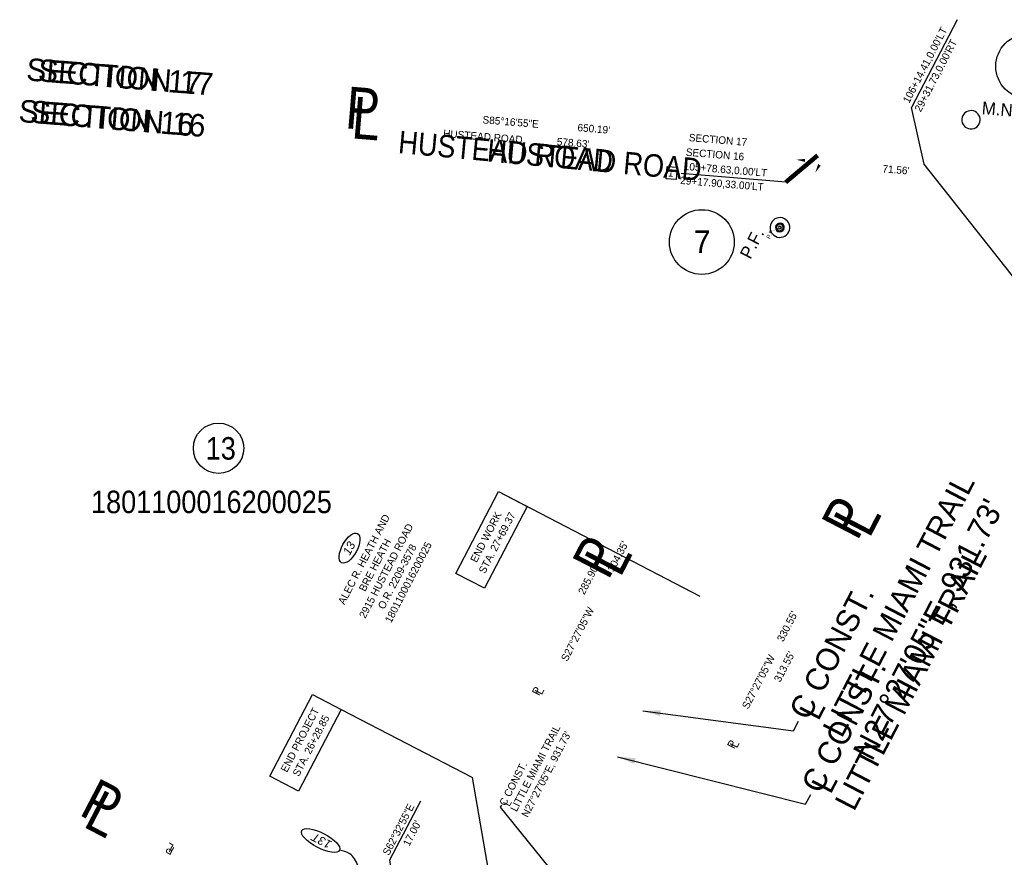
# Model space of a CAD drawing. Header units: feet. Extents: x 1577529 to 1584375, y 671861 to 674419.
# Tile 9 of 12: x 1583210 to 1583539, y 672878 to 673157. Entities that reach past the tile are written whole.
import ezdxf
from ezdxf.enums import TextEntityAlignment as Align

# ---------------------------------------------------------------- set-up
doc = ezdxf.new("R2010")
doc.units = ezdxf.units.FT
doc.header["$MEASUREMENT"] = 0
for name, color, linetype in [('RW_P_Text-Boundary', 20, 'Continuous'), ('RW_P_Text-Parcel', 140, 'Continuous'), ('RW_X_Text-CLplat', 30, 'Continuous'), ('RW_X_Text-PropMap', 10, 'Continuous')]:
    doc.layers.add(name, color=color, linetype=linetype)
doc.styles.add('Slanted-Normal', font='font31.shx', dxfattribs={"height": 0.1})
doc.styles.get("Standard").update_dxf_attribs({"font": 'font31.shx'})
doc.styles.add('Style-font31', font='font31.shx')
doc.styles.add('Text - CenterTop 0.14 Italic', font='ariali.ttf', dxfattribs={"height": 0.14})
doc.dimstyles.new('COEC', dxfattribs={"dimscale": 13.9, "dimtxt": 0.18, "dimasz": 0.18, "dimexe": 0.18, "dimexo": 0.0625, "dimgap": 0.09, "dimtad": 1, "dimzin": 0, "dimdsep": 46, "dimtxsty": 'Standard', "dimcen": 0.09, "dimclrd": 256, "dimclre": 256, "dimclrt": 256, "dimaunit": 1, "dimadec": 4, "dimazin": 0, "dimtfac": 1, "dimtofl": 0, "dimtmove": 0, "dimatfit": 3, "dimfxl": 1, "dimtolj": 1, "dimtzin": 0, "dimlwd": -1, "dimlwe": -1, "dimarcsym": 0})

msp = doc.modelspace()

# ---------------------------------------------------------------- linework, layer by layer
at = {"layer": 'RW_P_Text-Boundary'}
for points in [[(1583469.44, 673110.47, 0, 0.989, 0), (1583472.4, 673110.26, 0, 0, 0.2615), (1583474.58, 673111.29, 0, 0, -0.949202)], [(1583475.82, 673106.15, 0, 0.989, 0), (1583477.21, 673108.78, 0, 0, 0.2615), (1583477.16, 673111.19, 0, 0, -0.949202)]]:
    msp.add_lwpolyline(points, format="xyseb", dxfattribs=at)
msp.add_lwpolyline([(1583426.39, 673108.23), (1583429.77, 673107.95), (1583429.44, 673103.85), (1583426.05, 673104.13)], close=True, dxfattribs=at)
at = {"layer": 'RW_P_Text-Parcel'}
for p, q in [((1583523.16, 673157.18), (1583507.93, 673127.86)), ((1583512.18, 673108.96), (1583507.93, 673127.86)), ((1583465.97, 673103), (1583431.06, 673105.88)), ((1583372.55, 672840.19), (1583361.52, 672904.39, 1021.52))]:
    msp.add_line(p, q, dxfattribs=at)
at = {"layer": 'RW_P_Text-Parcel', "elevation": 1021.52}
for points in [[(1583355.98, 672972.5), (1583370.15, 672999.78), (1583379.7, 672994.82), (1583365.53, 672967.54)], [(1583293.94, 672904.85), (1583308.12, 672932.13), (1583317.67, 672927.17), (1583303.49, 672899.89)]]:
    msp.add_lwpolyline(points, close=True, dxfattribs=at)
for points in [[(1583370.15, 672999.78), (1583437.33, 672964.88)], [(1583317.67, 672927.17), (1583361.52, 672904.39)]]:
    msp.add_lwpolyline(points, dxfattribs=at)
at = {"layer": 'RW_P_Text-Parcel'}
for radius in [1.1, 0.485]:
    msp.add_arc((1583464.01, 673087.87, 1017.78), radius, 266.534, 265.534, dxfattribs=at)
for centre, major_axis, ratio in [((1583320.51, 672980.95), (2.66, 4.88), 0.4567), ((1583310.85, 672883.43), (-6.31, 3.28), 0.357479)]:
    msp.add_ellipse(centre, major_axis=major_axis, ratio=ratio, dxfattribs=at)
msp.add_open_spline([(1583332.71, 672857.71), (1583331.87, 672858.04), (1583329.74, 672858.88), (1583326.63, 672860.99), (1583324.67, 672865.08), (1583324.29, 672869.9), (1583323.75, 672874.89), (1583321.13, 672879.21), (1583318.38, 672879.91), (1583317.15, 672880.15)], degree=3, knots=[0, 0, 0, 0, 1.348161, 3.438574, 5.447531, 7.904217, 10.646958, 12.998967, 14.815509, 14.815509, 14.815509, 14.815509], dxfattribs=at)
at = {"layer": 'RW_X_Text-CLplat'}
msp.add_line((1583544.93, 673067.51), (1583512.18, 673108.96), dxfattribs=at)
for centre in [(1583546.82, 673141.64, 1024.05), (1583437.98, 673083.02, 1009.4)]:
    msp.add_circle(centre, 10.8, dxfattribs=at)
for centre, radius in [((1583527.75, 673123.79, 1023.22), 3.06), ((1583464.01, 673087.87, 1017.78), 3.3), ((1583464.01, 673087.87, 1017.78), 1.46)]:
    msp.add_arc(centre, radius, 266.534, 265.534, dxfattribs=at)
at = {"layer": 'RW_X_Text-PropMap'}
msp.add_circle((1583276.79, 673014.26), 8.4, dxfattribs=at)

# ---------------------------------------------------------------- texts
at = {"layer": 'RW_P_Text-Boundary', "style": 'Slanted-Normal'}
for s, rotation, p in [('S85°16\'55"E              650.19\'', 355.2819, (1583364.76, 673122.63)), ("578.63'", 355.2819, (1583389.53, 673115.31)), ("71.56'", 355.2819, (1583498.13, 673106.27)), ('S27°27\'05"W               304.35\'', 62.5486, (1583393.09, 672942.93)), ("285.90'", 62.5486, (1583398.79, 672965.19)), ('S27°27\'05"W      330.55\'', 62.5486, (1583453.44, 672927.03)), ("313.55'", 62.5486, (1583464.11, 672936.01)), ('S62°32\'55"E', 62.5486, (1583333.58, 672878.19)), ("17.00'", 62.5486, (1583340.38, 672881.27))]:
    msp.add_text(s, height=2.5, rotation=rotation, dxfattribs=at).set_placement(p)
msp.add_text('1', height=2.5, rotation=355.2817, dxfattribs=at).set_placement((1583427.53, 673104.84), align=Align.CENTER)
at = {"layer": 'RW_P_Text-Parcel'}
for s, height, rotation, style, p in [("106+14.41,0.00'LT", 2.5, 62.5485, 'Slanted-Normal', (1583507.11, 673129.1)), ("29+31.73,0.00'RT", 2.5, 62.5485, 'Slanted-Normal', (1583510.99, 673126.21)), ('HUSTEAD ROAD', 2.5, 355.2819, 'Slanted-Normal', (1583351.63, 673118.05)), ('SECTION 17', 2.5, 355.2819, 'Slanted-Normal', (1583433.56, 673116.69)), ('SECTION 16', 2.5, 355.2819, 'Slanted-Normal', (1583432.55, 673111.83)), ("105+78.63,0.00'LT", 2.5, 355.2819, 'Slanted-Normal', (1583431.88, 673107.11)), ("29+17.90,33.00'LT", 2.5, 355.2819, 'Slanted-Normal', (1583430.71, 673102.42)), ('P', 2.8, 63.3752, 'Style-font31', (1583383.68, 672931.57)), ('L', 2.8, 63.3752, 'Style-font31', (1583384.61, 672931.81)), ('P', 2.8, 63.3752, 'Style-font31', (1583448.79, 672913.8)), ('L', 2.8, 63.3752, 'Style-font31', (1583449.71, 672914.04)), ('L', 2.5, 62.5486, 'Style-font31', (1583373.83, 672894.58)), ('L', 2.8, 152.1681, 'Style-font31', (1583262.08, 672881.86)), ('P', 2.8, 152.1681, 'Style-font31', (1583262.29, 672880.94))]:
    msp.add_text(s, height=height, rotation=rotation, dxfattribs=dict(at, style=style)).set_placement(p)
msp.add_text('P.F.', height=1.4, rotation=62.5485, dxfattribs=at).set_placement((1583460.64, 673083.91, 1017.78))
at = {"layer": 'RW_P_Text-Parcel', "style": 'Text - CenterTop 0.14 Italic'}
for s, rotation, p in [('13', 62.1831, (1583321.56, 672980.24)), ('13T', 152.5486, (1583311.81, 672884.54))]:
    msp.add_text(s, height=2.8, rotation=rotation, dxfattribs=at).set_placement(p, align=Align.CENTER)
at = {"layer": 'RW_P_Text-Parcel', "insert": (1583324.18, 672977.79), "char_height": 2.5, "attachment_point": 2, "rotation": 62.5487, "style": 'Style-font31'}
msp.add_mtext_dynamic_manual_height_columns('\\pxqc;ALEC R. HEATH AND\\PBRE HEATH\\P2915 HUSTEAD ROAD\\PO.R. 2209-3578\\P1801100016200025', width=164.4996, gutter_width=50, heights=[27.31], dxfattribs=at)
at = {"layer": 'RW_P_Text-Parcel', "char_height": 2.5}
for s, insert, width, attachment_point, rotation, style in [('END WORK\\PSTA. 27+69.37', (1583367.84, 672983.66, 1021.52), 38.6458, 5, 62.5485, 'Slanted-Normal'), ('END PROJECT\\PSTA. 26+28.85', (1583305.8, 672916.01, 1021.52), 38.6458, 5, 62.5485, 'Slanted-Normal'), ('C CONST.\\PLITTLE MIAMI TRAIL\\PN27%%D27\'05"E, 931.73\'', (1583370.28, 672895.89), 257.9085, 1, 62.5486, 'Style-font31')]:
    msp.add_mtext(s, dxfattribs=dict(at, insert=insert, width=width, attachment_point=attachment_point, rotation=rotation, style=style))
at = {"layer": 'RW_X_Text-CLplat', "style": 'Style-font31'}
for s, height, rotation, p in [('SECTION 17', 7.5, 355.2819, (1583212.47, 673136.96)), ('SECTION 16', 7.5, 355.2819, (1583209.91, 673123.12)), ('N27°27\'05"E, 931.73\'', 7.56, 62.5486, (1583494.76, 672909.64)), ('L', 7.56, 62.5486, (1583476.84, 672923.05))]:
    msp.add_text(s, height=height, rotation=rotation, dxfattribs=at).set_placement(p)
at = {"layer": 'RW_X_Text-CLplat'}
for s, rotation, p in [('M.N.F.', 355.2819, (1583531.22, 673125.7, 1023.22)), ('P.F.', 62.5485, (1583454.2, 673077, 1017.78))]:
    msp.add_text(s, height=4.2, rotation=rotation, dxfattribs=at).set_placement(p)
at = {"layer": 'RW_X_Text-CLplat', "style": 'Style-font31', "width": 0.9}
msp.add_text('HUSTEAD ROAD', height=7.5, rotation=354.7519, dxfattribs=at).set_placement((1583336.52, 673112.73))
at = {"layer": 'RW_X_Text-CLplat'}
msp.add_text('7', height=7.5, dxfattribs=at).set_placement((1583438.07, 673079.4, 1009.4), align=Align.CENTER)
at = {"layer": 'RW_X_Text-CLplat', "insert": (1583466.79, 672926.61), "char_height": 7.56, "width": 257.9085, "attachment_point": 1, "rotation": 62.5486, "style": 'Style-font31'}
msp.add_mtext('C CONST.\\PLITTLE MIAMI TRAIL', dxfattribs=at)
at = {"layer": 'RW_X_Text-PropMap', "style": 'Style-font31'}
for s, height, rotation, p in [('SECTION 17', 7.5, 355.2819, (1583216.38, 673136.68)), ('SECTION 16', 7.5, 355.2819, (1583213.82, 673122.84)), ('L', 7.56, 62.5486, (1583480.9, 672898.58))]:
    msp.add_text(s, height=height, rotation=rotation, dxfattribs=at).set_placement(p)
at = {"layer": 'RW_X_Text-PropMap', "style": 'Style-font31', "width": 0.9}
for s, height, rotation, p in [('P', 14, 355.2819, (1583318.73, 673120.99)), ('L', 14, 355.2819, (1583320.84, 673117.65)), ('HUSTEAD ROAD', 7.5, 354.7519, (1583366.11, 673109.92)), ('P', 14, 62.5486, (1583489.83, 672983.03)), ('L', 14, 62.5486, (1583493.83, 672983.89)), ('P', 14, 62.5486, (1583406.75, 672969.96)), ('L', 14, 62.5486, (1583410.75, 672970.82)), ('P', 14, 332.5485, (1583229.87, 672892.14)), ('L', 14, 332.5485, (1583231.21, 672888.23))]:
    msp.add_text(s, height=height, rotation=rotation, dxfattribs=at).set_placement(p)
for s, p in [('13', (1583272.52, 673010.46)), ('1801100016200025', (1583234.27, 672992.6))]:
    msp.add_text(s, height=7.5, dxfattribs=at).set_placement(p)
at = {"layer": 'RW_X_Text-PropMap', "insert": (1583470.85, 672902.14), "char_height": 7.56, "width": 257.9085, "attachment_point": 1, "rotation": 62.5486, "style": 'Style-font31'}
msp.add_mtext('C CONST.\\PLITTLE MIAMI TRAIL', dxfattribs=at)

# ---------------------------------------------------------------- leaders
at = {"layer": 'RW_P_Text-Boundary'}
msp.add_leader([(1583336.08, 672862.9), (1583333.94, 672876.93), (1583344.22, 672896.66)], dimstyle='COEC', override={"dimgap": 0.09, "dimtad": 0}, dxfattribs=at)
at = {"layer": 'RW_P_Text-Parcel'}
for points, override in [([(1583476.52, 673111.9), (1583465.97, 673103)], {"dimscale": 1, "dimasz": 0, "dimclrd": 256, "dimldrblk": 'None', "dimlwd": 65535}), ([(1583389.08, 672871.99), (1583370.84, 672894.51), (1583371.33, 672895.25)], {"dimscale": 13.9, "dimgap": 0.09, "dimtad": 0})]:
    msp.add_leader(points, dimstyle='COEC', override=override, dxfattribs=at)
at = {"layer": 'RW_X_Text-CLplat'}
msp.add_leader([(1583418.27, 672926.67), (1583468.54, 672919.97), (1583470.24, 672923.23)], dimstyle='COEC', override={"dimscale": 33}, dxfattribs=at)
at = {"layer": 'RW_X_Text-PropMap'}
msp.add_leader([(1583409.89, 672911.37), (1583472.6, 672895.5), (1583474.3, 672898.76)], dimstyle='COEC', override={"dimscale": 33}, dxfattribs=at)

doc.saveas('drawing.dxf')
